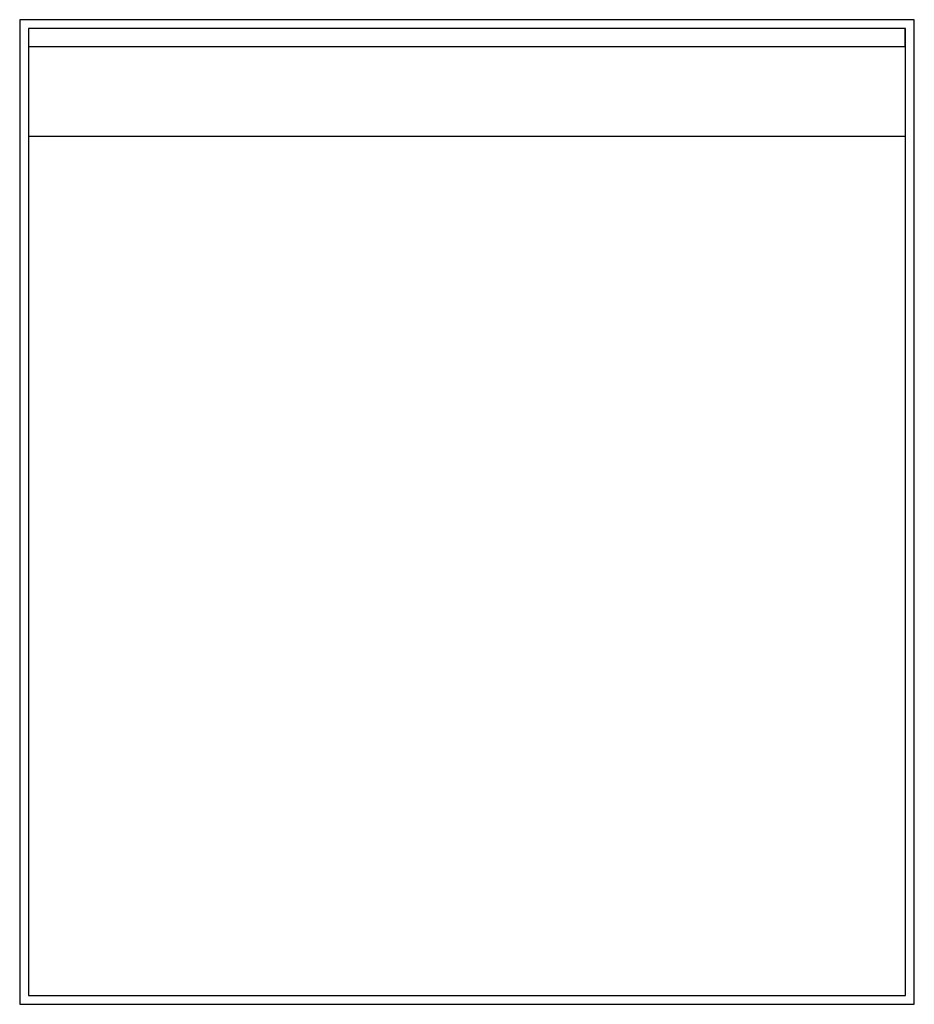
# Model space of a CAD drawing. Header units: millimetres. Extents: x -500 to 500, y -550 to 550.
import ezdxf

# ---------------------------------------------------------------- set-up
doc = ezdxf.new("R2010")
doc.units = ezdxf.units.MM

msp = doc.modelspace()

# ---------------------------------------------------------------- linework, layer by layer
at = {"color": 7, "linetype": 'Continuous', "lineweight": 25}
for p, q in [((-500, 550), (-500, -550)), ((500, 550), (-500, 550)), ((500, -550), (500, 550)), ((490, 540), (-490, 540)), ((-490, 540), (-490, -540)), ((489.6, 520), (489.6, 540)), ((490, -540), (490, 540)), ((-490, 520), (490, 520)), ((-490, 420), (490, 420)), ((-500, -550), (500, -550)), ((-490, -540), (490, -540))]:
    msp.add_line(p, q, dxfattribs=at)

doc.saveas('drawing.dxf')
